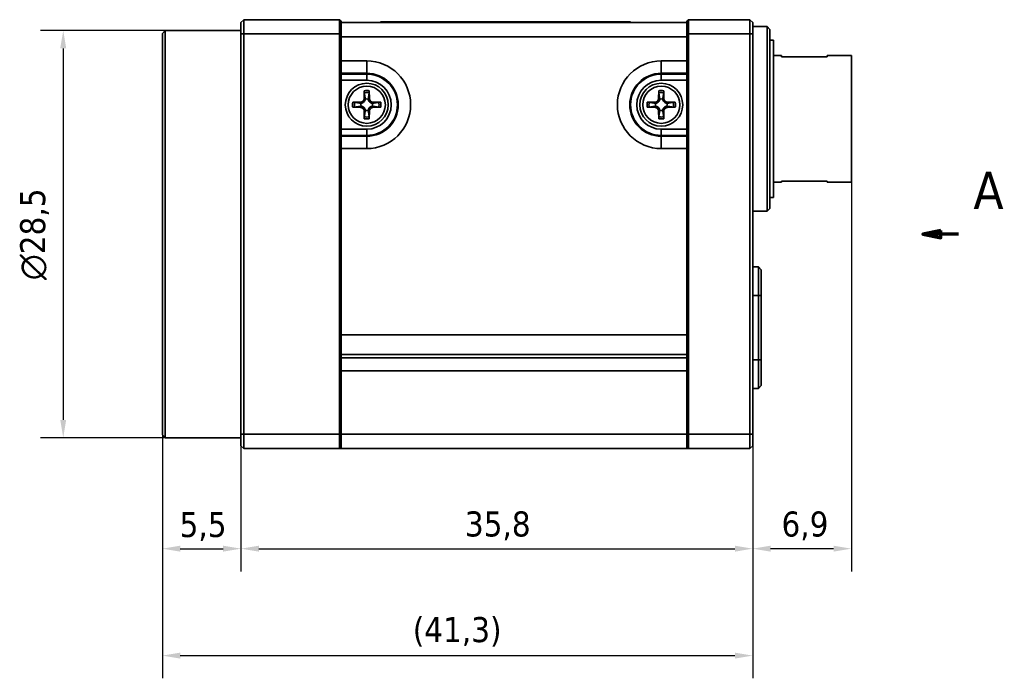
# Model space of a CAD drawing. Header units: millimetres. Extents: x 0 to 297, y 0 to 210.
# Tile 3 of 27: x 50 to 119, y 70 to 116. Entities that reach past the tile are written whole.
import ezdxf

# ---------------------------------------------------------------- set-up
doc = ezdxf.new("R2010")
doc.units = ezdxf.units.MM
doc.header["$LTSCALE"] = 0.5
for name, color, linetype, lineweight in [('Bemaßung (ISO)', 7, 'Continuous', 25), ('Schnittlinie (ISO)', 7, 'Continuous', 70), ('Sichtbar (ISO)', 7, 'Continuous', 35), ('Sichtbar schmal (ISO)', 7, 'Continuous', 35)]:
    doc.layers.add(name, color=color, linetype=linetype, lineweight=lineweight)
doc.styles.add('Bezeichnungstext (ISO)', font='tahoma.ttf')
doc.styles.add('Notiztext (ISO)', font='tahoma.ttf')
doc.dimstyles.new('Standard (ISO)', dxfattribs={"dimscale": 0.5, "dimtxt": 3.5, "dimasz": 2.5, "dimexe": 3.175, "dimexo": 0, "dimgap": 0.762, "dimtad": 1, "dimtoh": 1, "dimrnd": 1e-08, "dimtxsty": 'Notiztext (ISO)', "dimcen": 0.09, "dimdle": 10, "dimclrd": 256, "dimclre": 256, "dimclrt": 256, "dimazin": 2, "dimtfac": 0.514286, "dimtdec": 3, "dimtmove": 0, "dimatfit": 3, "dimfxl": 1, "dimtolj": 1, "dimlwd": -1, "dimlwe": -1, "dimarcsym": 0})

# ---------------------------------------------------------------- blocks, each defined once
blk = doc.blocks.new('*D8')
at = {"layer": 'Bemaßung (ISO)', "transparency": 16777216}
for p, q in [((60.218, 87.304), (60.218, 77.761)), ((65.718, 87.349), (65.718, 77.761)), ((61.468, 79.349), (64.468, 79.349))]:
    blk.add_line(p, q, dxfattribs=at)
for points in [[(61.468, 79.557), (61.468, 79.14), (60.218, 79.349)], [(64.468, 79.557), (64.468, 79.14), (65.718, 79.349)]]:
    blk.add_solid(points, dxfattribs=at)
at = {"layer": 'Defpoints', "color": 0, "transparency": 16777216}
for p in [(60.218, 87.304), (65.718, 87.349), (65.718, 79.349)]:
    blk.add_point(p, dxfattribs=at)
at = {"layer": 'Bemaßung (ISO)', "transparency": 16777216, "insert": (61.425, 81.914), "char_height": 1.75, "attachment_point": 1, "style": 'Notiztext (ISO)'}
blk.add_mtext('\\A1;5,5', dxfattribs=at)
blk = doc.blocks.new('*D9')
at = {"layer": 'Bemaßung (ISO)', "transparency": 16777216}
for p, q in [((60.218, 87.304), (60.218, 70.282)), ((101.518, 86.549), (101.518, 70.282)), ((61.468, 71.869), (100.268, 71.869))]:
    blk.add_line(p, q, dxfattribs=at)
for points in [[(61.468, 72.078), (61.468, 71.661), (60.218, 71.869)], [(100.268, 72.078), (100.268, 71.661), (101.518, 71.869)]]:
    blk.add_solid(points, dxfattribs=at)
at = {"layer": 'Defpoints', "color": 0, "transparency": 16777216}
for p in [(60.218, 87.304), (101.518, 86.549), (101.518, 71.869)]:
    blk.add_point(p, dxfattribs=at)
at = {"layer": 'Bemaßung (ISO)', "transparency": 16777216, "insert": (77.738, 74.563), "char_height": 1.75, "attachment_point": 1, "style": 'Notiztext (ISO)'}
blk.add_mtext('\\A1;(41,3)', dxfattribs=at)
blk = doc.blocks.new('*D10')
at = {"layer": 'Bemaßung (ISO)', "transparency": 16777216}
for p, q in [((65.718, 87.349), (65.718, 77.761)), ((101.518, 87.349), (101.518, 77.761)), ((66.968, 79.349), (100.268, 79.349))]:
    blk.add_line(p, q, dxfattribs=at)
for points in [[(66.968, 79.557), (66.968, 79.14), (65.718, 79.349)], [(100.268, 79.557), (100.268, 79.14), (101.518, 79.349)]]:
    blk.add_solid(points, dxfattribs=at)
at = {"layer": 'Defpoints', "color": 0, "transparency": 16777216}
for p in [(65.718, 87.349), (101.518, 87.349), (101.518, 79.349)]:
    blk.add_point(p, dxfattribs=at)
at = {"layer": 'Bemaßung (ISO)', "transparency": 16777216, "insert": (81.383, 81.954), "char_height": 1.75, "attachment_point": 1, "style": 'Notiztext (ISO)'}
blk.add_mtext('\\A1;35,8', dxfattribs=at)
blk = doc.blocks.new('*D13')
at = {"layer": 'Bemaßung (ISO)', "transparency": 16777216}
for p, q in [((60.418, 115.594), (51.697, 115.594)), ((53.285, 114.344), (53.285, 88.354)), ((60.418, 87.104), (51.697, 87.104))]:
    blk.add_line(p, q, dxfattribs=at)
for points in [[(53.076, 114.344), (53.493, 114.344), (53.285, 115.594)], [(53.076, 88.354), (53.493, 88.354), (53.285, 87.104)]]:
    blk.add_solid(points, dxfattribs=at)
at = {"layer": 'Defpoints', "color": 0, "transparency": 16777216}
for p in [(60.418, 115.594), (53.285, 87.104), (60.418, 87.104)]:
    blk.add_point(p, dxfattribs=at)
at = {"layer": 'Bemaßung (ISO)', "transparency": 16777216, "insert": (50.271, 98.131), "char_height": 1.75, "attachment_point": 1, "rotation": 90, "style": 'Notiztext (ISO)'}
blk.add_mtext('\\A1;\\fAIGDT|b0|i0;\\H1.7500;n\\fTahoma|b0|i0;\\H1.7500;28,5', dxfattribs=at)
blk = doc.blocks.new('*D24')
at = {"layer": 'Bemaßung (ISO)', "transparency": 16777216}
for p, q in [((108.418, 104.984), (108.418, 77.761)), ((101.518, 86.549), (101.518, 77.761)), ((107.168, 79.349), (102.768, 79.349))]:
    blk.add_line(p, q, dxfattribs=at)
for points in [[(102.768, 79.557), (102.768, 79.14), (101.518, 79.349)], [(107.168, 79.557), (107.168, 79.14), (108.418, 79.349)]]:
    blk.add_solid(points, dxfattribs=at)
at = {"layer": 'Defpoints', "color": 0, "transparency": 16777216}
for p in [(108.418, 104.984), (101.518, 86.549), (101.518, 79.349)]:
    blk.add_point(p, dxfattribs=at)
at = {"layer": 'Bemaßung (ISO)', "transparency": 16777216, "insert": (103.53, 81.95), "char_height": 1.75, "attachment_point": 1, "style": 'Notiztext (ISO)'}
blk.add_mtext('\\A1;6,9', dxfattribs=at)
blk = doc.blocks.new('2DTransSchnitt0')
at = {"layer": 'Schnittlinie (ISO)', "linetype": 'Continuous'}
for p, q in [((229.34, 203.2), (226.84, 202.7)), ((229.34, 202.7), (226.84, 202.7)), ((226.84, 202.7), (229.34, 202.2)), ((229.34, 202.2), (229.34, 203.2)), ((231.84, 202.7), (229.34, 202.7))]:
    blk.add_line(p, q, dxfattribs=at)
at = {"layer": 'Schnittlinie (ISO)', "linetype": 'Continuous', "flags": 128}
blk.add_lwpolyline([(229.34, 203.2), (226.84, 202.7), (229.34, 202.2), (229.34, 203.2)], dxfattribs=at)
at = {"layer": 'Schnittlinie (ISO)'}
blk.add_solid([(229.34, 203.2), (226.84, 202.7), (229.34, 202.2), (229.34, 203.2)], dxfattribs=at)
at = {"layer": 'Schnittlinie (ISO)', "insert": (233.9, 206.2), "char_height": 5.25, "attachment_point": 7, "line_spacing_factor": 0.25, "style": 'Bezeichnungstext (ISO)'}
blk.add_mtext('A', dxfattribs=at)

msp = doc.modelspace()

# ---------------------------------------------------------------- linework, layer by layer
at = {"layer": 'Sichtbar (ISO)'}
for p, q in [((65.718, 116.149), (65.918, 116.349)), ((65.718, 115.349), (65.718, 116.149)), ((65.918, 116.349), (65.918, 115.349)), ((72.618, 116.349), (65.918, 116.349)), ((72.618, 115.349), (72.618, 116.349)), ((72.618, 116.349), (72.718, 116.249)), ((72.718, 116.249), (72.718, 115.349)), ((96.918, 116.149), (72.718, 116.149)), ((75.468, 116.199), (76.468, 116.199)), ((75.468, 116.149), (75.468, 116.199)), ((91.968, 116.199), (76.468, 116.199)), ((91.968, 116.199), (92.968, 116.199)), ((92.968, 116.149), (92.968, 116.199)), ((96.918, 116.249), (97.018, 116.349)), ((96.918, 115.349), (96.918, 116.249)), ((97.018, 116.349), (97.018, 115.349)), ((101.318, 116.349), (97.018, 116.349)), ((101.318, 116.349), (101.518, 116.149)), ((101.318, 115.349), (101.318, 116.349)), ((101.518, 116.149), (101.518, 115.349)), ((102.518, 115.869), (101.518, 115.869)), ((102.518, 102.949), (102.518, 115.869)), ((102.718, 115.669), (102.518, 115.869)), ((60.218, 115.394), (60.418, 115.594)), ((60.218, 87.304), (60.218, 115.394)), ((60.418, 115.594), (60.418, 87.104)), ((65.718, 115.594), (60.418, 115.594)), ((65.718, 115.349), (65.718, 87.349)), ((65.918, 87.349), (65.918, 115.349)), ((72.618, 115.349), (72.618, 87.349)), ((72.718, 87.349), (72.718, 115.349)), ((96.918, 115.349), (96.918, 87.349)), ((97.018, 87.349), (97.018, 115.349)), ((101.318, 115.349), (101.318, 87.349)), ((101.518, 87.349), (101.518, 115.349)), ((102.718, 115.669), (102.718, 103.149)), ((102.718, 114.909), (102.968, 114.909)), ((102.968, 114.909), (102.968, 103.909)), ((102.968, 113.834), (103.518, 113.834)), ((103.518, 113.834), (103.518, 113.761)), ((106.718, 113.761), (103.518, 113.761)), ((106.718, 113.761), (106.718, 113.834)), ((106.718, 113.834), (108.418, 113.834)), ((108.418, 113.834), (108.418, 104.984)), ((74.34, 111.375), (74.33, 110.832)), ((74.706, 110.832), (74.696, 111.375)), ((94.94, 111.375), (94.93, 110.832)), ((95.306, 110.832), (95.296, 111.375)), ((74.085, 110.586), (73.541, 110.577)), ((73.541, 110.22), (74.085, 110.211)), ((75.495, 110.577), (74.951, 110.586)), ((74.951, 110.211), (75.495, 110.22)), ((94.685, 110.586), (94.141, 110.577)), ((94.141, 110.22), (94.685, 110.211)), ((96.095, 110.577), (95.551, 110.586)), ((95.551, 110.211), (96.095, 110.22)), ((74.33, 109.965), (74.34, 109.422)), ((74.696, 109.422), (74.706, 109.965)), ((94.93, 109.965), (94.94, 109.422)), ((95.296, 109.422), (95.306, 109.965)), ((102.968, 104.984), (103.518, 104.984)), ((103.518, 105.057), (106.718, 105.057)), ((103.518, 105.057), (103.518, 104.984)), ((106.718, 104.984), (106.718, 105.057)), ((106.718, 104.984), (108.418, 104.984)), ((102.718, 103.909), (102.968, 103.909)), ((102.518, 102.949), (101.518, 102.949)), ((102.718, 103.149), (102.518, 102.949)), ((101.918, 99.054), (101.518, 99.054)), ((101.918, 97.054), (101.918, 99.054)), ((102.118, 98.854), (101.918, 99.054)), ((102.118, 98.854), (102.118, 97.054)), ((101.918, 97.054), (101.918, 92.554)), ((102.118, 92.554), (102.118, 97.054)), ((72.718, 92.937), (96.918, 92.937)), ((96.918, 92.699), (72.718, 92.699)), ((101.918, 90.554), (101.918, 92.554)), ((102.118, 92.554), (102.118, 90.754)), ((101.918, 90.554), (101.518, 90.554)), ((102.118, 90.754), (101.918, 90.554)), ((60.218, 87.304), (60.418, 87.104)), ((65.718, 87.104), (60.418, 87.104)), ((65.718, 86.549), (65.718, 87.349)), ((65.918, 87.349), (65.918, 86.349)), ((72.618, 86.349), (72.618, 87.349)), ((72.718, 87.349), (72.718, 86.53)), ((96.918, 86.53), (96.918, 87.349)), ((97.018, 87.349), (97.018, 86.349)), ((101.318, 86.349), (101.318, 87.349)), ((101.518, 87.349), (101.518, 86.549)), ((65.718, 86.549), (65.918, 86.349)), ((65.918, 86.349), (72.618, 86.349)), ((72.618, 86.349), (72.67, 86.4)), ((72.618, 86.349), (72.718, 86.349)), ((72.628, 86.359), (72.718, 86.359)), ((72.718, 86.349), (72.718, 86.53)), ((72.718, 86.349), (96.918, 86.349)), ((96.918, 86.53), (96.918, 86.349)), ((96.918, 86.359), (97.008, 86.359)), ((97.018, 86.349), (96.918, 86.349)), ((96.966, 86.4), (97.018, 86.349)), ((97.018, 86.349), (101.318, 86.349)), ((101.318, 86.349), (101.518, 86.549))]:
    msp.add_line(p, q, dxfattribs=at)
for centre in [(74.518, 110.399), (95.118, 110.399)]:
    msp.add_circle(centre, 1.5, dxfattribs=at)
for centre, radius, start, end in [((74.08, 110.836), 0.25, 271, 359), ((74.08, 109.961), 0.25, 1, 89), ((74.518, 110.399), 0.405, 165.09978, 194.90022), ((74.518, 110.399), 0.405, 75.09978, 104.90022), ((74.956, 110.836), 0.25, 181, 269), ((74.956, 109.961), 0.25, 91, 179), ((74.518, 110.399), 0.405, 345.09978, 14.90022), ((94.68, 110.836), 0.25, 271, 359), ((94.68, 109.961), 0.25, 1, 89), ((95.118, 110.399), 0.405, 165.09978, 194.90022), ((95.118, 110.399), 0.405, 75.09978, 104.90022), ((95.556, 110.836), 0.25, 181, 269), ((95.556, 109.961), 0.25, 91, 179), ((95.118, 110.399), 0.405, 345.09978, 14.90022), ((74.518, 110.399), 0.405, 255.09978, 284.90022), ((95.118, 110.399), 0.405, 255.09978, 284.90022)]:
    msp.add_arc(centre, radius, start, end, dxfattribs=at)
for points, knots in [([(74.345, 111.24), (74.343, 111.246), (74.342, 111.257), (74.341, 111.28), (74.34, 111.299), (74.339, 111.334), (74.339, 111.356), (74.34, 111.375)], [0.05146374, 0.05146374, 0.05146374, 0.05146374, 0.05595717, 0.05595717, 0.06156138, 0.06156138, 0.06725817, 0.06725817, 0.06725817, 0.06725817]), ([(74.696, 111.375), (74.697, 111.356), (74.697, 111.334), (74.696, 111.299), (74.695, 111.28), (74.694, 111.257), (74.693, 111.246), (74.691, 111.24)], [0.02255835, 0.02255835, 0.02255835, 0.02255835, 0.02825515, 0.02825515, 0.03385935, 0.03385935, 0.03835278, 0.03835278, 0.03835278, 0.03835278]), ([(94.945, 111.24), (94.943, 111.246), (94.942, 111.257), (94.941, 111.28), (94.94, 111.299), (94.939, 111.334), (94.939, 111.356), (94.94, 111.375)], [0.05146374, 0.05146374, 0.05146374, 0.05146374, 0.05595717, 0.05595717, 0.06156138, 0.06156138, 0.06725817, 0.06725817, 0.06725817, 0.06725817]), ([(95.296, 111.375), (95.297, 111.356), (95.297, 111.334), (95.296, 111.299), (95.295, 111.28), (95.294, 111.257), (95.293, 111.246), (95.291, 111.24)], [0.02255835, 0.02255835, 0.02255835, 0.02255835, 0.02825515, 0.02825515, 0.03385935, 0.03385935, 0.03835278, 0.03835278, 0.03835278, 0.03835278]), ([(73.541, 110.577), (73.56, 110.577), (73.583, 110.577), (73.618, 110.577), (73.636, 110.576), (73.66, 110.574), (73.67, 110.573), (73.677, 110.572)], [0.02255835, 0.02255835, 0.02255835, 0.02255835, 0.02825515, 0.02825515, 0.03385935, 0.03385935, 0.03835278, 0.03835278, 0.03835278, 0.03835278]), ([(73.677, 110.225), (73.67, 110.224), (73.66, 110.223), (73.636, 110.221), (73.618, 110.221), (73.583, 110.22), (73.56, 110.22), (73.541, 110.22)], [0.05146374, 0.05146374, 0.05146374, 0.05146374, 0.05595717, 0.05595717, 0.06156138, 0.06156138, 0.06725817, 0.06725817, 0.06725817, 0.06725817]), ([(74.414, 110.79), (74.412, 110.767), (74.407, 110.745), (74.394, 110.702), (74.384, 110.678), (74.357, 110.633), (74.34, 110.612), (74.305, 110.576), (74.284, 110.56), (74.239, 110.533), (74.215, 110.523), (74.172, 110.51), (74.15, 110.505), (74.127, 110.503)], [0.153516, 0.153516, 0.153516, 0.153516, 0.16064868, 0.16064868, 0.16817663, 0.16817663, 0.17570458, 0.17570458, 0.18323252, 0.18323252, 0.19076047, 0.19076047, 0.19789315, 0.19789315, 0.19789315, 0.19789315]), ([(74.127, 110.294), (74.15, 110.292), (74.172, 110.288), (74.215, 110.274), (74.239, 110.264), (74.284, 110.238), (74.305, 110.221), (74.34, 110.186), (74.357, 110.164), (74.384, 110.119), (74.394, 110.096), (74.407, 110.053), (74.412, 110.03), (74.414, 110.007)], [0.153516, 0.153516, 0.153516, 0.153516, 0.16064868, 0.16064868, 0.16817663, 0.16817663, 0.17570458, 0.17570458, 0.18323252, 0.18323252, 0.19076047, 0.19076047, 0.19789315, 0.19789315, 0.19789315, 0.19789315]), ([(74.909, 110.503), (74.887, 110.505), (74.864, 110.51), (74.821, 110.523), (74.797, 110.533), (74.752, 110.56), (74.731, 110.576), (74.696, 110.612), (74.679, 110.633), (74.652, 110.678), (74.642, 110.702), (74.629, 110.745), (74.624, 110.767), (74.622, 110.79)], [0.153516, 0.153516, 0.153516, 0.153516, 0.16064868, 0.16064868, 0.16817663, 0.16817663, 0.17570458, 0.17570458, 0.18323252, 0.18323252, 0.19076047, 0.19076047, 0.19789315, 0.19789315, 0.19789315, 0.19789315]), ([(74.622, 110.007), (74.624, 110.03), (74.629, 110.053), (74.642, 110.096), (74.652, 110.119), (74.679, 110.164), (74.696, 110.186), (74.731, 110.221), (74.752, 110.238), (74.797, 110.264), (74.821, 110.274), (74.864, 110.288), (74.887, 110.292), (74.909, 110.294)], [0.153516, 0.153516, 0.153516, 0.153516, 0.16064868, 0.16064868, 0.16817663, 0.16817663, 0.17570458, 0.17570458, 0.18323252, 0.18323252, 0.19076047, 0.19076047, 0.19789315, 0.19789315, 0.19789315, 0.19789315]), ([(75.359, 110.572), (75.366, 110.573), (75.376, 110.574), (75.4, 110.576), (75.419, 110.577), (75.453, 110.577), (75.476, 110.577), (75.495, 110.577)], [0.05146374, 0.05146374, 0.05146374, 0.05146374, 0.05595717, 0.05595717, 0.06156138, 0.06156138, 0.06725817, 0.06725817, 0.06725817, 0.06725817]), ([(75.495, 110.22), (75.476, 110.22), (75.453, 110.22), (75.419, 110.221), (75.4, 110.221), (75.376, 110.223), (75.366, 110.224), (75.359, 110.225)], [0.02255835, 0.02255835, 0.02255835, 0.02255835, 0.02825515, 0.02825515, 0.03385935, 0.03385935, 0.03835278, 0.03835278, 0.03835278, 0.03835278]), ([(94.141, 110.577), (94.16, 110.577), (94.183, 110.577), (94.218, 110.577), (94.236, 110.576), (94.26, 110.574), (94.27, 110.573), (94.277, 110.572)], [0.02255835, 0.02255835, 0.02255835, 0.02255835, 0.02825515, 0.02825515, 0.03385935, 0.03385935, 0.03835278, 0.03835278, 0.03835278, 0.03835278]), ([(94.277, 110.225), (94.27, 110.224), (94.26, 110.223), (94.236, 110.221), (94.218, 110.221), (94.183, 110.22), (94.16, 110.22), (94.141, 110.22)], [0.05146374, 0.05146374, 0.05146374, 0.05146374, 0.05595717, 0.05595717, 0.06156138, 0.06156138, 0.06725817, 0.06725817, 0.06725817, 0.06725817]), ([(95.014, 110.79), (95.012, 110.767), (95.007, 110.745), (94.994, 110.702), (94.984, 110.678), (94.957, 110.633), (94.94, 110.612), (94.905, 110.576), (94.884, 110.56), (94.839, 110.533), (94.815, 110.523), (94.772, 110.51), (94.75, 110.505), (94.727, 110.503)], [0.153516, 0.153516, 0.153516, 0.153516, 0.16064868, 0.16064868, 0.16817663, 0.16817663, 0.17570458, 0.17570458, 0.18323252, 0.18323252, 0.19076047, 0.19076047, 0.19789315, 0.19789315, 0.19789315, 0.19789315]), ([(94.727, 110.294), (94.75, 110.292), (94.772, 110.288), (94.815, 110.274), (94.839, 110.264), (94.884, 110.238), (94.905, 110.221), (94.94, 110.186), (94.957, 110.164), (94.984, 110.119), (94.994, 110.096), (95.007, 110.053), (95.012, 110.03), (95.014, 110.007)], [0.153516, 0.153516, 0.153516, 0.153516, 0.16064868, 0.16064868, 0.16817663, 0.16817663, 0.17570458, 0.17570458, 0.18323252, 0.18323252, 0.19076047, 0.19076047, 0.19789315, 0.19789315, 0.19789315, 0.19789315]), ([(95.509, 110.503), (95.487, 110.505), (95.464, 110.51), (95.421, 110.523), (95.397, 110.533), (95.352, 110.56), (95.331, 110.576), (95.296, 110.612), (95.279, 110.633), (95.252, 110.678), (95.242, 110.702), (95.229, 110.745), (95.224, 110.767), (95.222, 110.79)], [0.153516, 0.153516, 0.153516, 0.153516, 0.16064868, 0.16064868, 0.16817663, 0.16817663, 0.17570458, 0.17570458, 0.18323252, 0.18323252, 0.19076047, 0.19076047, 0.19789315, 0.19789315, 0.19789315, 0.19789315]), ([(95.222, 110.007), (95.224, 110.03), (95.229, 110.053), (95.242, 110.096), (95.252, 110.119), (95.279, 110.164), (95.296, 110.186), (95.331, 110.221), (95.352, 110.238), (95.397, 110.264), (95.421, 110.274), (95.464, 110.288), (95.487, 110.292), (95.509, 110.294)], [0.153516, 0.153516, 0.153516, 0.153516, 0.16064868, 0.16064868, 0.16817663, 0.16817663, 0.17570458, 0.17570458, 0.18323252, 0.18323252, 0.19076047, 0.19076047, 0.19789315, 0.19789315, 0.19789315, 0.19789315]), ([(95.959, 110.572), (95.966, 110.573), (95.976, 110.574), (96, 110.576), (96.019, 110.577), (96.053, 110.577), (96.076, 110.577), (96.095, 110.577)], [0.05146374, 0.05146374, 0.05146374, 0.05146374, 0.05595717, 0.05595717, 0.06156138, 0.06156138, 0.06725817, 0.06725817, 0.06725817, 0.06725817]), ([(96.095, 110.22), (96.076, 110.22), (96.053, 110.22), (96.019, 110.221), (96, 110.221), (95.976, 110.223), (95.966, 110.224), (95.959, 110.225)], [0.02255835, 0.02255835, 0.02255835, 0.02255835, 0.02825515, 0.02825515, 0.03385935, 0.03385935, 0.03835278, 0.03835278, 0.03835278, 0.03835278]), ([(74.34, 109.422), (74.339, 109.441), (74.339, 109.463), (74.34, 109.498), (74.341, 109.517), (74.342, 109.541), (74.343, 109.551), (74.345, 109.558)], [0.02255835, 0.02255835, 0.02255835, 0.02255835, 0.02825515, 0.02825515, 0.03385935, 0.03385935, 0.03835278, 0.03835278, 0.03835278, 0.03835278]), ([(74.691, 109.558), (74.693, 109.551), (74.694, 109.541), (74.695, 109.517), (74.696, 109.498), (74.697, 109.463), (74.697, 109.441), (74.696, 109.422)], [0.05146374, 0.05146374, 0.05146374, 0.05146374, 0.05595717, 0.05595717, 0.06156138, 0.06156138, 0.06725817, 0.06725817, 0.06725817, 0.06725817]), ([(94.94, 109.422), (94.939, 109.441), (94.939, 109.463), (94.94, 109.498), (94.941, 109.517), (94.942, 109.541), (94.943, 109.551), (94.945, 109.558)], [0.02255835, 0.02255835, 0.02255835, 0.02255835, 0.02825515, 0.02825515, 0.03385935, 0.03385935, 0.03835278, 0.03835278, 0.03835278, 0.03835278]), ([(95.291, 109.558), (95.293, 109.551), (95.294, 109.541), (95.295, 109.517), (95.296, 109.498), (95.297, 109.463), (95.297, 109.441), (95.296, 109.422)], [0.05146374, 0.05146374, 0.05146374, 0.05146374, 0.05595717, 0.05595717, 0.06156138, 0.06156138, 0.06725817, 0.06725817, 0.06725817, 0.06725817])]:
    msp.add_open_spline(points, degree=3, knots=knots, dxfattribs=at)
for points, weights in [([(74.345, 111.24), (74.388, 110.97), (74.41, 110.831)], [1.00901411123, 1.06990208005, 1.01764658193]), ([(74.626, 110.831), (74.648, 110.97), (74.691, 111.24)], [1.01723264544, 1.06967031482, 1.00898742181]), ([(94.945, 111.24), (94.988, 110.97), (95.01, 110.831)], [1.00901411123, 1.06990208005, 1.01764658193]), ([(95.226, 110.831), (95.248, 110.97), (95.291, 111.24)], [1.01723264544, 1.06967031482, 1.00898742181]), ([(74.086, 110.507), (73.947, 110.529), (73.677, 110.572)], [1.01764658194, 1.06990208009, 1.00901411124]), ([(73.677, 110.225), (73.947, 110.268), (74.086, 110.291)], [1.00901411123, 1.06990208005, 1.01764658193]), ([(75.359, 110.572), (75.089, 110.529), (74.95, 110.507)], [1.00898742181, 1.06967031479, 1.01723264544]), ([(74.95, 110.291), (75.089, 110.268), (75.359, 110.225)], [1.01764658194, 1.06990208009, 1.00901411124]), ([(94.686, 110.507), (94.547, 110.529), (94.277, 110.572)], [1.01764658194, 1.06990208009, 1.00901411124]), ([(94.277, 110.225), (94.547, 110.268), (94.686, 110.291)], [1.00901411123, 1.06990208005, 1.01764658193]), ([(95.959, 110.572), (95.689, 110.529), (95.55, 110.507)], [1.00898742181, 1.06967031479, 1.01723264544]), ([(95.55, 110.291), (95.689, 110.268), (95.959, 110.225)], [1.01764658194, 1.06990208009, 1.00901411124]), ([(74.41, 109.967), (74.388, 109.828), (74.345, 109.558)], [1.01764658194, 1.06990208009, 1.00901411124]), ([(74.691, 109.558), (74.648, 109.828), (74.626, 109.967)], [1.00901411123, 1.06990208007, 1.01764658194]), ([(95.01, 109.967), (94.988, 109.828), (94.945, 109.558)], [1.01764658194, 1.06990208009, 1.00901411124]), ([(95.291, 109.558), (95.248, 109.828), (95.226, 109.967)], [1.00901411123, 1.06990208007, 1.01764658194])]:
    msp.add_rational_spline(points, weights, degree=2, dxfattribs=at)
for points in [[(74.127, 110.503), (74.113, 110.503), (74.099, 110.505), (74.086, 110.507)], [(74.086, 110.291), (74.099, 110.293), (74.113, 110.294), (74.127, 110.294)], [(74.41, 110.831), (74.412, 110.818), (74.413, 110.804), (74.414, 110.79)], [(74.622, 110.79), (74.623, 110.804), (74.624, 110.818), (74.626, 110.831)], [(74.95, 110.507), (74.937, 110.505), (74.923, 110.503), (74.909, 110.503)], [(74.909, 110.294), (74.923, 110.294), (74.937, 110.293), (74.95, 110.291)], [(94.727, 110.503), (94.713, 110.503), (94.699, 110.505), (94.686, 110.507)], [(94.686, 110.291), (94.699, 110.293), (94.713, 110.294), (94.727, 110.294)], [(95.01, 110.831), (95.012, 110.818), (95.013, 110.804), (95.014, 110.79)], [(95.222, 110.79), (95.223, 110.804), (95.224, 110.818), (95.226, 110.831)], [(95.55, 110.507), (95.537, 110.505), (95.523, 110.503), (95.509, 110.503)], [(95.509, 110.294), (95.523, 110.294), (95.537, 110.293), (95.55, 110.291)], [(74.414, 110.007), (74.413, 109.993), (74.412, 109.98), (74.41, 109.967)], [(74.626, 109.967), (74.624, 109.98), (74.623, 109.993), (74.622, 110.007)], [(95.014, 110.007), (95.013, 109.993), (95.012, 109.98), (95.01, 109.967)], [(95.226, 109.967), (95.224, 109.98), (95.223, 109.993), (95.222, 110.007)], [(72.67, 86.4), (72.684, 86.415), (72.7, 86.433), (72.718, 86.453)], [(96.918, 86.453), (96.936, 86.433), (96.952, 86.415), (96.966, 86.4)]]:
    msp.add_open_spline(points, degree=3, dxfattribs=at)
at = {"layer": 'Sichtbar schmal (ISO)'}
for p, q in [((76.468, 116.149), (76.468, 116.199)), ((91.968, 116.149), (91.968, 116.199)), ((65.718, 115.349), (65.918, 115.349)), ((65.918, 115.349), (72.618, 115.349)), ((72.618, 115.349), (72.718, 115.349)), ((72.718, 115.149), (96.918, 115.149)), ((96.918, 115.349), (97.018, 115.349)), ((97.018, 115.349), (101.318, 115.349)), ((101.318, 115.349), (101.518, 115.349)), ((74.518, 113.467), (72.718, 113.467)), ((74.518, 113.467), (74.518, 112.601)), ((96.918, 113.467), (95.118, 113.467)), ((95.118, 113.467), (95.118, 112.601)), ((72.718, 112.601), (74.518, 112.601)), ((74.518, 112.543), (72.718, 112.543)), ((74.518, 112.543), (74.518, 112.601)), ((74.518, 112.11), (74.518, 112.543)), ((95.118, 112.543), (95.118, 112.601)), ((95.118, 112.601), (96.918, 112.601)), ((96.918, 112.543), (95.118, 112.543)), ((95.118, 112.543), (95.118, 112.11)), ((72.718, 112.11), (74.518, 112.11)), ((95.118, 112.11), (96.918, 112.11)), ((74.085, 110.586), (74.086, 110.507)), ((74.085, 110.211), (74.086, 110.291)), ((74.33, 110.832), (74.41, 110.831)), ((74.706, 110.832), (74.626, 110.831)), ((74.951, 110.586), (74.95, 110.507)), ((74.951, 110.211), (74.95, 110.291)), ((94.685, 110.586), (94.686, 110.507)), ((94.685, 110.211), (94.686, 110.291)), ((94.93, 110.832), (95.01, 110.831)), ((95.306, 110.832), (95.226, 110.831)), ((95.551, 110.586), (95.55, 110.507)), ((95.551, 110.211), (95.55, 110.291)), ((74.33, 109.965), (74.41, 109.967)), ((74.706, 109.965), (74.626, 109.967)), ((94.93, 109.965), (95.01, 109.967)), ((95.306, 109.965), (95.226, 109.967)), ((74.518, 108.687), (72.718, 108.687)), ((72.718, 108.254), (74.518, 108.254)), ((74.518, 108.197), (72.718, 108.197)), ((74.518, 108.687), (74.518, 108.254)), ((74.518, 108.254), (74.518, 108.197)), ((74.518, 107.331), (74.518, 108.197)), ((96.918, 108.687), (95.118, 108.687)), ((95.118, 108.254), (95.118, 108.687)), ((95.118, 108.254), (95.118, 108.197)), ((95.118, 108.254), (96.918, 108.254)), ((95.118, 107.331), (95.118, 108.197)), ((96.918, 108.197), (95.118, 108.197)), ((72.718, 107.331), (74.518, 107.331)), ((95.118, 107.331), (96.918, 107.331)), ((101.918, 97.054), (101.518, 97.054)), ((102.118, 97.054), (101.918, 97.054)), ((96.918, 94.312), (72.718, 94.312)), ((101.918, 92.554), (101.518, 92.554)), ((102.118, 92.554), (101.918, 92.554)), ((72.718, 91.799), (96.918, 91.799)), ((65.718, 87.349), (65.918, 87.349)), ((72.618, 87.349), (65.918, 87.349)), ((72.618, 87.349), (72.718, 87.349)), ((96.918, 87.349), (72.718, 87.349)), ((96.918, 87.349), (97.018, 87.349)), ((101.318, 87.349), (97.018, 87.349)), ((101.318, 87.349), (101.518, 87.349))]:
    msp.add_line(p, q, dxfattribs=at)
for centre in [(74.518, 110.399), (95.118, 110.399)]:
    msp.add_circle(centre, 1.3, dxfattribs=at)
for centre, radius, start, end in [((74.518, 110.399), 3.068, 270, 90), ((95.118, 110.399), 3.068, 90, 270), ((74.518, 110.399), 2.202, 270, 90), ((74.518, 110.399), 2.144, 270, 90), ((95.118, 110.399), 2.202, 90, 270), ((95.118, 110.399), 2.144, 90, 270), ((74.518, 110.399), 1.711, 270, 90), ((95.118, 110.399), 1.711, 90, 270), ((74.518, 110.399), 0.993, 79.65159, 100.34841), ((74.518, 110.399), 0.859, 78.34524, 101.65476), ((95.118, 110.399), 0.993, 79.65159, 100.34841), ((95.118, 110.399), 0.859, 78.34524, 101.65476), ((74.518, 110.399), 0.993, 169.65159, 190.34841), ((74.518, 110.399), 0.859, 168.34524, 191.65476), ((74.518, 110.399), 0.859, 348.34524, 11.65476), ((74.518, 110.399), 0.993, 349.65159, 10.34841), ((95.118, 110.399), 0.993, 169.65159, 190.34841), ((95.118, 110.399), 0.859, 168.34524, 191.65476), ((95.118, 110.399), 0.859, 348.34524, 11.65476), ((95.118, 110.399), 0.993, 349.65159, 10.34841), ((74.518, 110.399), 0.859, 258.34524, 281.65476), ((95.118, 110.399), 0.859, 258.34524, 281.65476), ((74.518, 110.399), 0.993, 259.65159, 280.34841), ((95.118, 110.399), 0.993, 259.65159, 280.34841)]:
    msp.add_arc(centre, radius, start, end, dxfattribs=at)

# ---------------------------------------------------------------- block references
at = {"layer": 'Schnittlinie (ISO)', "xscale": 0.5, "yscale": 0.5, "zscale": 0.5}
msp.add_blockref('2DTransSchnitt0', (0, 0), dxfattribs=at)

# ---------------------------------------------------------------- dimensions: what is measured, and where the dimension line sits
at = {"layer": 'Bemaßung (ISO)'}
for base, p1, p2, angle, text, override, picture, middle in [((53.285, 87.104), (60.418, 115.594), (60.418, 87.104), 90, '\\fAIGDT|b0|i0;\\H1.7500;n\\fTahoma|b0|i0;\\H1.7500;<>', {"dimgap": 0.762, "dimtoh": 0, "dimdec": 1, "dimtol": 0, "dimlim": 0, "dimtp": 0, "dimtm": 0, "dimtdec": 3, "dimtofl": 0, "dimatfit": 1}, '*D13', (53.285, 101.349)), ((101.518, 71.869), (60.218, 87.304), (101.518, 86.549), 180, '(<>)', {"dimgap": 0.762, "dimtoh": 0, "dimdec": 2, "dimtol": 0, "dimlim": 0, "dimtp": 0, "dimtm": 0, "dimtdec": 3, "dimtofl": 0, "dimatfit": 1}, '*D9', (80.868, 71.869))]:
    dim = msp.add_linear_dim(base=base, p1=p1, p2=p2, angle=angle, text=text, dimstyle='Standard (ISO)', override=override, dxfattribs=at)
    dim.commit()
    dim.dimension.update_dxf_attribs({"geometry": picture, "text_midpoint": middle, "dimtype": 160})
dim = msp.add_linear_dim(base=(101.518, 79.349), p1=(108.418, 104.984), p2=(101.518, 86.549), dimstyle='Standard (ISO)', override={"dimgap": 0.762, "dimtoh": 0, "dimdec": 2, "dimtol": 0, "dimlim": 0, "dimtp": 0, "dimtm": 0, "dimtdec": 3, "dimtofl": 0, "dimatfit": 1}, dxfattribs=at)
dim.commit()
dim.dimension.update_dxf_attribs({"geometry": '*D24', "text_midpoint": (105.108, 79.349), "dimtype": 160})
for base, p1, p2, picture, middle in [((65.718, 79.349), (60.218, 87.304), (65.718, 87.349), '*D8', (62.968, 79.349)), ((101.518, 79.349), (65.718, 87.349), (101.518, 87.349), '*D10', (83.618, 79.349))]:
    dim = msp.add_linear_dim(base=base, p1=p1, p2=p2, angle=180, dimstyle='Standard (ISO)', override={"dimgap": 0.762, "dimtoh": 0, "dimdec": 2, "dimtol": 0, "dimlim": 0, "dimtp": 0, "dimtm": 0, "dimtdec": 3, "dimtofl": 0, "dimatfit": 1}, dxfattribs=at)
    dim.commit()
    dim.dimension.update_dxf_attribs({"geometry": picture, "text_midpoint": middle, "dimtype": 160})

doc.saveas('drawing.dxf')
